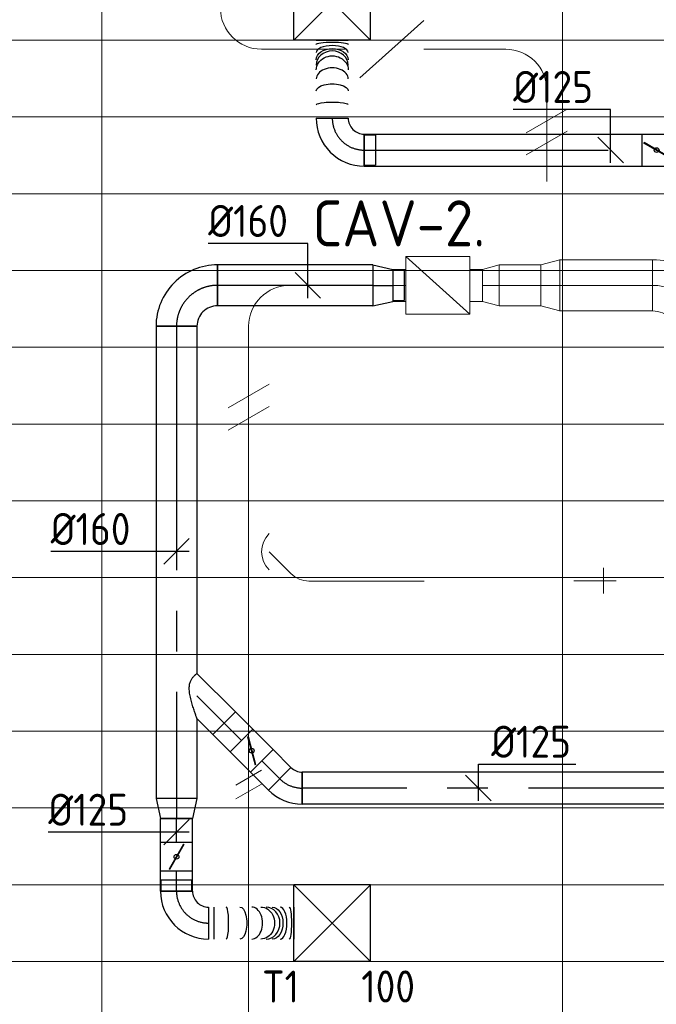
# Model space of a CAD drawing. Header units: millimetres. Extents: x -74969 to 28416, y 4400 to 50969.
# Tile 4 of 32: x -71231 to -68744, y 12835 to 16682. Entities that reach past the tile are written whole.
import ezdxf
from ezdxf.enums import TextEntityAlignment as Align

# ---------------------------------------------------------------- set-up
doc = ezdxf.new("R2010")
doc.units = ezdxf.units.MM
doc.header["$LTSCALE"] = 50
doc.linetypes.add('CENTER2', pattern=[28.575, 19.05, -3.175, 3.175, -3.175])
doc.linetypes.add('HIDDEN', pattern=[9.525, 6.35, -3.175])
for name, color, linetype, lineweight in [('WL570---_BESTAAND-HARTLIJN', 161, 'Continuous', 0), ('WL570---_BESTAAND-MAATVOERING', 161, 'Continuous', 0), ('WL570---_BESTAAND-TOEVOER', 200, 'Continuous', 0), ('WL570---_DEMONTEREN', 10, 'Continuous', 0)]:
    doc.layers.add(name, color=color, linetype=linetype, lineweight=lineweight)
for name, color, linetype in [('WL570---_TOEVOER', 200, 'Continuous'), ('WL570---_TOEVOER_HL', 1, 'Continuous'), ('WL570---_TOEVOER_RST', 3, 'Continuous'), ('WL570---_TOEVOER_RST_HL', 1, 'Continuous'), ('WM570---_TOEVOER', 2, 'Continuous'), ('WM570---_TOEVOER_PR', 2, 'Continuous'), ('WM570---_TOEVOER_RST_PR', 1, 'Continuous')]:
    doc.layers.add(name, color=color, linetype=linetype)
doc.layers.get('WL570---_DEMONTEREN').off()
doc.styles.add('BURO-025', font='ISO96.shx', dxfattribs={"height": 125})
doc.styles.add('MAATVOERING', font='ISO')

# ---------------------------------------------------------------- blocks, each defined once
blk = doc.blocks.new('KARO')
for p, q in [((1, 0.5), (0, 0.5)), ((0, -0.5), (1, -0.5))]:
    blk.add_line(p, q)
at = {"invisible_edges": 15}
blk.add_3dface([(0, 0.5), (0, -0.5), (1, -0.5), (1, 0.5)], dxfattribs=at)
at = {"layer": 'WL570---_BESTAAND-HARTLIJN'}
blk.add_line((0, 0), (1, 0), dxfattribs=at)
blk = doc.blocks.new('OBO10000090ZE')
blk.add_lwpolyline([(-50, 0), (50, 0), (50, 100, 1), (-50, 100)], format="xyb", close=True)
at = {"layer": 'WL570---_BESTAAND-HARTLIJN'}
for points in [[(0, 0), (0, 150)], [(-50, 100), (50, 100)]]:
    blk.add_lwpolyline(points, dxfattribs=at)
blk = doc.blocks.new('OSV1601250650G')
blk.add_lwpolyline([(0, -80), (65.3, -62.5), (65.3, 62.5), (0, 80)], close=True)
at = {"layer": 'WL570---_BESTAAND-HARTLIJN'}
blk.add_line((0, 0), (65.3, 0), dxfattribs=at)
blk = doc.blocks.new('VBX1251250012525000')
blk.add_lwpolyline([(50, -112.5), (300, -112.5), (300, 112.5), (50, 112.5)], close=True)
for points in [[(50, 62.5), (0, 62.5), (0, -62.5), (50, -62.5)], [(300, -62.5), (350, -62.5), (350, 62.5), (300, 62.5)]]:
    blk.add_lwpolyline(points)
at = {"layer": 'WL570---_BESTAAND-HARTLIJN'}
blk.add_line((300, 0), (350, 0), dxfattribs=at)
at = {"layer": 'WL570---_BESTAAND-TOEVOER'}
blk.add_line((50, -112.5), (300, 112.5), dxfattribs=at)
blk = doc.blocks.new('OSV16010001110K')
blk.add_lwpolyline([(-112, -80), (0, -50), (0, 50), (-112, 80)], close=True)
at = {"layer": 'WL570---_BESTAAND-HARTLIJN'}
blk.add_line((-112, 0), (0, 0), dxfattribs=at)
blk = doc.blocks.new('OBO10000045H')
blk.add_lwpolyline([(50, -41.4, 0.198912), (6.1, 64.6), (-64.6, -6.1, -0.198912), (-50, -41.4)], format="xyb", close=True)
at = {"invisible_edges": 15}
for points in [[(-61.7, -9.3), (14.9, 55), (6.1, 64.6), (-64.6, -6.1)], [(-59, -12.7), (22.9, 44.6), (14.9, 55), (-61.7, -9.3)], [(-56.7, -16.4), (29.9, 33.6), (22.9, 44.6), (-59, -12.7)], [(-54.7, -20.3), (35.9, 22), (29.9, 33.6), (-56.7, -16.4)], [(-53, -24.3), (41, 9.9), (35.9, 22), (-54.7, -20.3)], [(-51.7, -28.5), (44.9, -2.6), (41, 9.9), (-53, -24.3)], [(-50.8, -32.7), (47.7, -15.4), (44.9, -2.6), (-51.7, -28.5)], [(-50.2, -37.1), (49.4, -28.3), (47.7, -15.4), (-50.8, -32.7)], [(-50, -41.4), (50, -41.4), (49.4, -28.3), (-50.2, -37.1)]]:
    blk.add_3dface(points, dxfattribs=at)
at = {"layer": 'WL570---_BESTAAND-HARTLIJN'}
blk.add_arc((-100, -41.4), 100, 0, 45, dxfattribs=at)
blk = doc.blocks.new('OZA1250100045R')
blk.add_lwpolyline([(70.7, 0), (106.1, 35.4), (35.4, 106.1), (-70.7, 0)])
at = {"layer": 'WL570---_BESTAAND-HARTLIJN'}
blk.add_line((0, 0), (70.7, 70.7), dxfattribs=at)
at = {"layer": 'WL570---_BESTAAND-TOEVOER'}
blk.add_arc((0, 70.7), 100, 225, 315, dxfattribs=at)
blk = doc.blocks.new('OBO16000090H')
blk.add_lwpolyline([(80, -160, 0.414214), (-160, 80), (-160, -80, -0.414214), (-80, -160)], format="xyb", close=True)
at = {"invisible_edges": 15}
for points in [[(-146.1, -81.2), (-118.3, 76.4), (-160, 80), (-160, -80)], [(-132.6, -84.8), (-77.9, 65.5), (-118.3, 76.4), (-146.1, -81.2)], [(-120, -90.7), (-40, 47.8), (-77.9, 65.5), (-132.6, -84.8)], [(-108.6, -98.7), (-5.7, 23.9), (-40, 47.8), (-120, -90.7)], [(-98.7, -108.6), (23.9, -5.7), (-5.7, 23.9), (-108.6, -98.7)], [(-90.7, -120), (47.8, -40), (23.9, -5.7), (-98.7, -108.6)], [(-84.8, -132.6), (65.5, -77.9), (47.8, -40), (-90.7, -120)], [(-81.2, -146.1), (76.4, -118.3), (65.5, -77.9), (-84.8, -132.6)], [(-80, -160), (80, -160), (76.4, -118.3), (-81.2, -146.1)]]:
    blk.add_3dface(points, dxfattribs=at)
at = {"layer": 'WL570---_BESTAAND-HARTLIJN'}
blk.add_arc((-160, -160), 160, 0, 90, dxfattribs=at)
blk = doc.blocks.new('RB45UP')
blk.add_lwpolyline([(0, -0.5), (0.707107, -0.5), (0.707107, 0.5), (0, 0.5, -0.133256), (0.128411, 0.465158, -0.106756), (0.25, 0.353553, -0.082828), (0.325143, 0.198077, -0.071352), (0.353553, 0, -0.071352), (0.325143, -0.198077, -0.082828), (0.25, -0.353553, -0.106756), (0.128411, -0.465158, -0.133256)], format="xyb", close=True)
at = {"layer": 'WL570---_BESTAAND-HARTLIJN'}
blk.add_line((0, 0), (0.707107, 0), dxfattribs=at)
blk = doc.blocks.new('OBO16000045O')
at = {"xscale": 160, "yscale": 160, "zscale": 160}
blk.add_blockref('RB45UP', (0, 0), dxfattribs=at)
blk = doc.blocks.new('RB45DO')
blk.add_lwpolyline([(0.707107, 0.5), (0, 0.5), (0, -0.5), (0.707107, -0.5, 0.133256), (0.835518, -0.465158, 0.106756), (0.957107, -0.353553, 0.082828), (1.032249, -0.198077, 0.071352), (1.06066, 0, 0.071352), (1.032249, 0.198077, 0.082828), (0.957107, 0.353553, 0.106756), (0.835518, 0.465158, 0.133256)], format="xyb", close=True)
at = {"layer": 'WL570---_BESTAAND-HARTLIJN'}
blk.add_line((0, 0), (1.06066, 0), dxfattribs=at)
blk = doc.blocks.new('OBO16000045N')
at = {"xscale": 160, "yscale": 160, "zscale": 160}
blk.add_blockref('RB45DO', (0, 0), dxfattribs=at)
blk = doc.blocks.new('OSV2001600740G')
blk.add_lwpolyline([(0, -100), (74.6, -80), (74.6, 80), (0, 100)], close=True)
at = {"layer": 'WL570---_BESTAAND-HARTLIJN'}
blk.add_line((0, 0), (74.6, 0), dxfattribs=at)
blk = doc.blocks.new('OBO20000090H')
blk.add_lwpolyline([(100, -200, 0.414214), (-200, 100), (-200, -100, -0.414214), (-100, -200)], format="xyb", close=True)
at = {"invisible_edges": 15}
for points in [[(-182.6, -101.5), (-147.9, 95.4), (-200, 100), (-200, -100)], [(-165.8, -106), (-97.4, 81.9), (-147.9, 95.4), (-182.6, -101.5)], [(-150, -113.4), (-50, 59.8), (-97.4, 81.9), (-165.8, -106)], [(-135.7, -123.4), (-7.2, 29.8), (-50, 59.8), (-150, -113.4)], [(-123.4, -135.7), (29.8, -7.2), (-7.2, 29.8), (-135.7, -123.4)], [(-113.4, -150), (59.8, -50), (29.8, -7.2), (-123.4, -135.7)], [(-106, -165.8), (81.9, -97.4), (59.8, -50), (-113.4, -150)], [(-101.5, -182.6), (95.4, -147.9), (81.9, -97.4), (-106, -165.8)], [(-100, -200), (100, -200), (95.4, -147.9), (-101.5, -182.6)]]:
    blk.add_3dface(points, dxfattribs=at)
at = {"layer": 'WL570---_BESTAAND-HARTLIJN'}
blk.add_arc((-200, -200), 200, 0, 90, dxfattribs=at)
blk = doc.blocks.new('OBO10000045O')
at = {"xscale": 100, "yscale": 100, "zscale": 100}
blk.add_blockref('RB45UP', (0, 0), dxfattribs=at)
blk = doc.blocks.new('OBO10000045N')
at = {"xscale": 100, "yscale": 100, "zscale": 100}
blk.add_blockref('RB45DO', (0, 0), dxfattribs=at)
blk = doc.blocks.new('UISO')
for p, q in [((0, 0.18), (1, 0.757)), ((0, 0), (1, 0.577))]:
    blk.add_line(p, q)
at = {"layer": 'WL570---_BESTAAND-TOEVOER'}
for p, q in [((0, 0.36), (1, 0.937)), ((0, -0.18), (1, 0.397))]:
    blk.add_line(p, q, dxfattribs=at)
blk = doc.blocks.new('Groep-22')
at = {"color": 8, "linetype": 'Continuous', "lineweight": 13}
for p, q in [((-51351, 16602.4), (-72801, 16602.4)), ((-51351, 16302.4), (-72801, 16302.4)), ((-51351, 16002.4), (-72801, 16002.4)), ((-51351, 15702.4), (-72801, 15702.4)), ((-51351, 15402.4), (-72801, 15402.4)), ((-72801, 15102.4), (-51351, 15102.4)), ((-51351, 14802.4), (-72801, 14802.4)), ((-51351, 14502.4), (-72801, 14502.4)), ((-51351, 14202.4), (-72801, 14202.4)), ((-51351, 13902.4), (-72801, 13902.4)), ((-51351, 13602.4), (-72801, 13602.4)), ((-72801, 13302.4), (-51351, 13302.4)), ((-72801, 13002.4), (-51351, 13002.4))]:
    blk.add_line(p, q, dxfattribs=at)
blk = doc.blocks.new('Block plafond 6e verd zuid')
at = {"color": 8, "linetype": 'Continuous', "lineweight": 13}
for p, q in [((1725, 0), (1725, -6946)), ((3525, 0), (3525, -7630.1))]:
    blk.add_line(p, q, dxfattribs=at)
at = {"color": 8}
blk.add_blockref('Groep-22', (72801, -18627.4), dxfattribs=at)
blk = doc.blocks.new('*U217')
at = {"color": 0, "ltscale": 10}
for p, q in [((150, 150, -2500), (-150, 150, -2500)), ((-150, -150, -2500), (-150, 150, -2500)), ((150, -150, -2500), (-150, 150, -2500)), ((-150, -150, -2500), (150, 150, -2500)), ((150, -150, -2500), (150, 150, -2500)), ((150, -150, -2500), (-150, -150, -2500))]:
    blk.add_line(p, q, dxfattribs=at)
at = {"layer": 'WL570---_TOEVOER_RST_HL', "linetype": 'CENTER2'}
blk.add_circle((0, 0, -2500), 0.075, dxfattribs=at)
at = {"layer": 'WL570---_TOEVOER_RST', "color": 2, "style": 'BURO-025'}
for tag in ['MC', 'Q']:
    blk.add_attdef(tag, text='', height=125, dxfattribs=at).set_placement((0, 0), align=Align.MIDDLE)
at = {"layer": 'WM570---_TOEVOER_RST_PR', "color": 2, "style": 'BURO-025'}
blk.add_attdef('POSNR', text='', height=125, dxfattribs=at).set_placement((0, 0), align=Align.MIDDLE)
blk = doc.blocks.new('*U221')
at = {"color": 0, "ltscale": 10}
for p, q in [((0, 62.5, -2700), (1086, 62.5, -2700)), ((0, -62.5, -2700), (0, 62.5, -2700)), ((0, -62.5, -2700), (1086, -62.5, -2700))]:
    blk.add_line(p, q, dxfattribs=at)
at = {"layer": 'WL570---_TOEVOER_HL', "linetype": 'CENTER2'}
blk.add_line((0, 0, -2700), (1086, 0, -2700), dxfattribs=at)
at = {"layer": 'WM570---_TOEVOER_PR', "color": 2, "style": 'BURO-025'}
blk.add_attdef('POSNR', text='', height=2.5, dxfattribs=at).set_placement((0, 0), align=Align.MIDDLE)
blk = doc.blocks.new('*U227')
at = {"ltscale": 10}
for p, q in [((-56.4, 62.5, -2700), (56.4, 62.5, -2700)), ((-56.4, -62.5, -2700), (-56.4, 62.5, -2700)), ((56.4, 62.5, -2700), (56.4, -62.5, -2700)), ((-49.4, 27.3, -2700), (-48.4, 29.1, -2700)), ((48.4, -29.1, -2700), (-49.4, 27.3, -2700)), ((49.4, -27.3, -2700), (-48.4, 29.1, -2700)), ((48.4, -29.1, -2700), (49.4, -27.3, -2700)), ((-56.4, -62.5, -2700), (56.4, -62.5, -2700))]:
    blk.add_line(p, q, dxfattribs=at)
blk.add_circle((0, 0, -2700), 9.41, dxfattribs=at)
at = {"layer": 'WL570---_TOEVOER', "color": 2, "style": 'BURO-025'}
blk.add_attdef('I', text='', height=2.5, dxfattribs=at).set_placement((0, 0), align=Align.MIDDLE)
at = {"layer": 'WM570---_TOEVOER_PR', "color": 2, "style": 'BURO-025'}
blk.add_attdef('POSNR', text='', height=2.5, dxfattribs=at).set_placement((0, 0), align=Align.MIDDLE)
blk = doc.blocks.new('*U233')
at = {"color": 0, "ltscale": 10}
for p, q in [((-59.375, 125, -2700), (-59.375, 169.3, -2700)), ((-59.375, 169.3, -2700), (59.375, 169.3, -2700)), ((59.375, 125, -2700), (59.375, 169.3, -2700)), ((-62.5, 125, -2700), (62.5, 125, -2700)), ((-59.375, 125, -2700), (59.375, 125, -2700)), ((-125, -62.5, -2700), (-125, 62.5, -2700))]:
    blk.add_line(p, q, dxfattribs=at)
for radius in [62.5, 187.5]:
    blk.add_arc((-125, 125, -2700), radius, 270, 0, dxfattribs=at)
at = {"layer": 'WL570---_TOEVOER_HL', "linetype": 'CENTER2'}
blk.add_arc((-125, 125, -2700), 125, 270, 0, dxfattribs=at)
at = {"layer": 'WM570---_TOEVOER_PR', "color": 2, "style": 'BURO-025'}
blk.add_attdef('POSNR', text='', height=125, dxfattribs=at).set_placement((0, 0), align=Align.MIDDLE)
blk = doc.blocks.new('*U234')
at = {"color": 0, "ltscale": 10}
for p, q in [((0, 62.5, -2700), (0, -62.5, -2700)), ((304.7, 62.5, -2700), (304.7, -62.5, -2700))]:
    blk.add_line(p, q, dxfattribs=at)
for centre, major_axis, ratio, start_param, end_param in [((51.7, 0, -2700), (0, -62.5), 0.15201, 0, 3.141593), ((153, 0, -2700), (0, -62.5), 0.692627, 0, 3.141593), ((207.4, 0, -2700), (0, 62.5), 0.880384, 3.141593, 6.283185), ((255.8, 0, -2700), (0, 62.5), 0.442297, 3.141593, 6.283185)]:
    blk.add_ellipse(centre, major_axis=major_axis, ratio=ratio, start_param=start_param, end_param=end_param, dxfattribs=at)
at = {"color": 0, "ltscale": 10, "extrusion": (0, 0, -1)}
for centre, major_axis, ratio, start_param, end_param in [((106.1, 0, -2700), (0, 62.5), 0.442297, 0, 3.141593), ((188.2, 0, -2700), (0, 62.5), 0.880384, 0, 3.141593), ((228.2, 0, -2700), (0, -62.5), 0.692627, 3.141593, 6.283185), ((287.9, 0, -2700), (0, -62.5), 0.15201, 3.141593, 6.283185)]:
    blk.add_ellipse(centre, major_axis=major_axis, ratio=ratio, start_param=start_param, end_param=end_param, dxfattribs=at)
at = {"layer": 'WM570---_TOEVOER_PR', "color": 2, "style": 'BURO-025'}
blk.add_attdef('POSNR', text='', height=125, dxfattribs=at).set_placement((0, 0), align=Align.MIDDLE)
blk = doc.blocks.new('*U235')
at = {"layer": 'WM570---_TOEVOER', "color": 0, "ltscale": 10}
for p, q in [((0, 159.3), (-380.4, 159.3)), ((0, -50), (0, 159.3)), ((50, -50), (-50, 50))]:
    blk.add_line(p, q, dxfattribs=at)
at = {"layer": 'WM570---_TOEVOER', "color": 0, "style": 'BURO-025'}
blk.add_text('%%c125', height=125, dxfattribs=at).set_placement((-380.4, 184.3))
blk = doc.blocks.new('*U238')
at = {"color": 0, "ltscale": 10}
for p, q in [((0, 80, -2700), (1356.1, 80, -2700)), ((0, -80, -2700), (0, 80, -2700)), ((1532.9, 80, -2700), (1844.4, 80, -2700)), ((1844.4, 80, -2700), (1844.4, -80, -2700)), ((0, -80, -2700), (1844.4, -80, -2700))]:
    blk.add_line(p, q, dxfattribs=at)
at = {"layer": 'WL570---_TOEVOER_HL', "linetype": 'CENTER2'}
blk.add_line((0, 0, -2700), (1844.4, 0, -2700), dxfattribs=at)
at = {"layer": 'WM570---_TOEVOER_PR', "color": 2, "style": 'BURO-025'}
blk.add_attdef('POSNR', text='', height=125, dxfattribs=at).set_placement((0, 0), align=Align.MIDDLE)
blk = doc.blocks.new('*U239')
at = {"color": 0, "ltscale": 10}
for p, q in [((0, 80, -2700), (78.2, 62.5, -2700)), ((0, 80, -2700), (0, -80, -2700)), ((78.2, 62.5, -2700), (78.2, -62.5, -2700)), ((0, -80, -2700), (78.2, -62.5, -2700))]:
    blk.add_line(p, q, dxfattribs=at)
at = {"layer": 'WL570---_TOEVOER_HL', "linetype": 'CENTER2'}
blk.add_line((0, 0, -2700), (78.2, 0, -2700), dxfattribs=at)
for centre in [(0, 0, -2700), (78.2, 0, -2700)]:
    blk.add_circle(centre, 0.075, dxfattribs=at)
at = {"layer": 'WM570---_TOEVOER_PR', "color": 2, "style": 'BURO-025'}
blk.add_attdef('POSNR', text='', height=125, dxfattribs=at).set_placement((0, 0), align=Align.MIDDLE)
blk = doc.blocks.new('*U240')
at = {"color": 0, "ltscale": 10}
for p, q in [((0, 80, -2700), (607.7, 80, -2700)), ((0, -80, -2700), (0, 80, -2700)), ((607.7, 80, -2700), (607.7, -80, -2700)), ((0, -80, -2700), (607.7, -80, -2700))]:
    blk.add_line(p, q, dxfattribs=at)
at = {"layer": 'WL570---_TOEVOER_HL', "linetype": 'CENTER2'}
blk.add_line((0, 0, -2700), (607.7, 0, -2700), dxfattribs=at)
at = {"layer": 'WM570---_TOEVOER_PR', "color": 2, "style": 'BURO-025'}
blk.add_attdef('POSNR', text='', height=125, dxfattribs=at).set_placement((0, 0), align=Align.MIDDLE)
blk = doc.blocks.new('*U241')
at = {"color": 0, "ltscale": 10}
for p, q in [((0, 80, -2700), (78.2, 62.5, -2700)), ((0, 80, -2700), (0, -80, -2700)), ((78.2, 62.5, -2700), (78.2, -62.5, -2700)), ((78.2, 59.375, -2700), (122.5, 59.375, -2700)), ((122.5, 59.375, -2700), (122.5, -59.375, -2700)), ((122.5, 59.375, -2700), (122.5, -59.375, -2700)), ((0, -80, -2700), (78.2, -62.5, -2700)), ((78.2, -59.375, -2700), (122.5, -59.375, -2700))]:
    blk.add_line(p, q, dxfattribs=at)
at = {"layer": 'WL570---_TOEVOER_HL', "linetype": 'CENTER2'}
blk.add_line((0, 0, -2700), (78.2, 0, -2700), dxfattribs=at)
for centre in [(0, 0, -2700), (78.2, 0, -2700)]:
    blk.add_circle(centre, 0.075, dxfattribs=at)
at = {"layer": 'WM570---_TOEVOER_PR', "color": 2, "style": 'BURO-025'}
blk.add_attdef('POSNR', text='', height=125, dxfattribs=at).set_placement((0, 0), align=Align.MIDDLE)
blk = doc.blocks.new('*U242')
at = {"color": 0, "ltscale": 10}
for p, q in [((-80, 160, -2700), (80, 160, -2700)), ((-160, -80, -2700), (-160, 80, -2700))]:
    blk.add_line(p, q, dxfattribs=at)
for radius in [80, 240]:
    blk.add_arc((-160, 160, -2700), radius, 270, 0, dxfattribs=at)
at = {"layer": 'WL570---_TOEVOER_HL', "linetype": 'CENTER2'}
blk.add_arc((-160, 160, -2700), 160, 270, 0, dxfattribs=at)
at = {"layer": 'WM570---_TOEVOER_PR', "color": 2, "style": 'BURO-025'}
blk.add_attdef('POSNR', text='', height=125, dxfattribs=at).set_placement((0, 0), align=Align.MIDDLE)
blk = doc.blocks.new('*U243')
at = {"color": 0, "ltscale": 10}
for p, q in [((-51.8, -62.5, -2700), (-51.8, 62.5, -2700)), ((80.8, 7.6, -2700), (-7.6, -80.8, -2700))]:
    blk.add_line(p, q, dxfattribs=at)
for radius in [187.6, 62.6]:
    blk.add_arc((-51.8, -125.1, -2700), radius, 45, 90, dxfattribs=at)
at = {"layer": 'WL570---_TOEVOER_HL', "linetype": 'CENTER2'}
blk.add_arc((-51.8, -125.1, -2700), 125.1, 45, 90, dxfattribs=at)
at = {"layer": 'WM570---_TOEVOER_PR', "color": 2, "style": 'BURO-025'}
blk.add_attdef('POSNR', text='', height=125, dxfattribs=at).set_placement((0, 0), align=Align.MIDDLE)
blk = doc.blocks.new('*U244')
at = {"color": 0, "ltscale": 10}
for p, q in [((0, 62.5, -2700), (1836.6, 62.5, -2700)), ((0, -62.5, -2700), (0, 62.5, -2700)), ((1836.6, 62.5, -2700), (1836.6, -62.5, -2700)), ((0, -62.5, -2700), (1836.6, -62.5, -2700))]:
    blk.add_line(p, q, dxfattribs=at)
at = {"layer": 'WL570---_TOEVOER_HL', "linetype": 'CENTER2'}
blk.add_line((0, 0, -2700), (1836.6, 0, -2700), dxfattribs=at)
at = {"layer": 'WM570---_TOEVOER_PR', "color": 2, "style": 'BURO-025'}
blk.add_attdef('POSNR', text='', height=125, dxfattribs=at).set_placement((0, 0), align=Align.MIDDLE)
blk = doc.blocks.new('*U245')
at = {"color": 0, "ltscale": 10}
for p, q in [((0, 62.5, -2700), (77.8, 62.5, -2700)), ((0, -62.5, -2700), (0, 62.5, -2700)), ((0, -62.5, -2700), (77.8, -62.5, -2700))]:
    blk.add_line(p, q, dxfattribs=at)
at = {"layer": 'WL570---_TOEVOER_HL', "linetype": 'CENTER2'}
blk.add_line((0, 0, -2700), (77.8, 0, -2700), dxfattribs=at)
at = {"layer": 'WM570---_TOEVOER_PR', "color": 2, "style": 'BURO-025'}
blk.add_attdef('POSNR', text='', height=125, dxfattribs=at).set_placement((0, 0), align=Align.MIDDLE)
blk = doc.blocks.new('*U246')
at = {"ltscale": 10}
for p, q in [((-56.5, 62.5, -2700), (56.4, 62.5, -2700)), ((-56.5, -62.5, -2700), (-56.5, 62.5, -2700)), ((56.4, 62.5, -2700), (56.4, -62.5, -2700)), ((-49.4, 27.3, -2700), (-48.4, 29.1, -2700)), ((48.4, -29.1, -2700), (-49.4, 27.3, -2700)), ((49.4, -27.3, -2700), (-48.4, 29.1, -2700)), ((48.4, -29.1, -2700), (49.4, -27.3, -2700)), ((-56.5, -62.5, -2700), (56.4, -62.5, -2700))]:
    blk.add_line(p, q, dxfattribs=at)
blk.add_circle((0, 0, -2700), 9.41, dxfattribs=at)
at = {"layer": 'WL570---_TOEVOER', "color": 2, "style": 'BURO-025'}
blk.add_attdef('I', text='', height=125, dxfattribs=at).set_placement((0, 0), align=Align.MIDDLE)
at = {"layer": 'WM570---_TOEVOER_PR', "color": 2, "style": 'BURO-025'}
blk.add_attdef('POSNR', text='', height=125, dxfattribs=at).set_placement((0, 0), align=Align.MIDDLE)
blk = doc.blocks.new('*U247')
at = {"color": 0, "ltscale": 10}
for p, q in [((0, 62.5, -2700), (93.5, 62.5, -2700)), ((93.5, 62.5, -2700), (93.5, -62.5, -2700)), ((0, -62.5, -2700), (93.5, -62.5, -2700))]:
    blk.add_line(p, q, dxfattribs=at)
at = {"layer": 'WL570---_TOEVOER_HL', "linetype": 'CENTER2'}
blk.add_line((0, 0, -2700), (93.5, 0, -2700), dxfattribs=at)
at = {"layer": 'WM570---_TOEVOER_PR', "color": 2, "style": 'BURO-025'}
blk.add_attdef('POSNR', text='', height=125, dxfattribs=at).set_placement((0, 0), align=Align.MIDDLE)
blk = doc.blocks.new('*U248')
at = {"color": 0, "ltscale": 10}
for p, q in [((0, 88.4, -2700), (150.4, -62.1, -2700)), ((150.4, -62.1, -2700), (62.1, -150.4, -2700)), ((0, -88.4, -2700), (62.1, -150.4, -2700))]:
    blk.add_line(p, q, dxfattribs=at)
blk.add_spline([(-0.3, -87.7, -2700), (-1, -85.6, -2700), (-2.2, -82.1, -2700), (-3.9, -77.3, -2700), (-6, -71.3, -2700), (-8.4, -64.1, -2700), (-11.1, -55.9, -2700), (-14.1, -46.8, -2700), (-17.1, -37, -2700), (-20.1, -26.6, -2700), (-23, -15.9, -2700), (-25.5, -5.1, -2700), (-27.7, 5.5, -2700), (-29.2, 15.8, -2700), (-30, 25.5, -2700), (-30, 34.4, -2700), (-29.2, 42.6, -2700), (-27.7, 49.8, -2700), (-25.5, 56.2, -2700), (-23, 61.9, -2700), (-20.1, 66.9, -2700), (-17.1, 71.2, -2700), (-14.1, 75, -2700), (-11.1, 78.2, -2700), (-8.4, 81, -2700), (-6, 83.3, -2700), (-3.9, 85.1, -2700), (-2.2, 86.6, -2700), (-1, 87.6, -2700), (-0.3, 88.2, -2700), (0, 88.4, -2700)], degree=3, dxfattribs=at)
at = {"layer": 'WL570---_TOEVOER_HL', "linetype": 'CENTER2'}
blk.add_line((0, 0, -2700), (106.3, -106.3, -2700), dxfattribs=at)
at = {"layer": 'WM570---_TOEVOER_PR', "color": 2, "style": 'BURO-025'}
blk.add_attdef('POSNR', text='', height=125, dxfattribs=at).set_placement((0, 0), align=Align.MIDDLE)
blk = doc.blocks.new('*U249')
at = {"color": 0, "ltscale": 10}
for p, q in [((0, 62.5, -2700), (98.6, 62.5, -2700)), ((0, -62.5, -2700), (0, 62.5, -2700)), ((0, -62.5, -2700), (98.6, -62.5, -2700))]:
    blk.add_line(p, q, dxfattribs=at)
at = {"layer": 'WL570---_TOEVOER_HL', "linetype": 'CENTER2'}
blk.add_line((0, 0, -2700), (98.6, 0, -2700), dxfattribs=at)
at = {"layer": 'WM570---_TOEVOER_PR', "color": 2, "style": 'BURO-025'}
blk.add_attdef('POSNR', text='', height=125, dxfattribs=at).set_placement((0, 0), align=Align.MIDDLE)
blk = doc.blocks.new('*U250')
at = {"ltscale": 10}
for p, q in [((-56.4, 62.5, -2700), (56.4, 62.5, -2700)), ((-56.4, -62.5, -2700), (-56.4, 62.5, -2700)), ((56.4, 62.5, -2700), (56.4, -62.5, -2700)), ((-49.4, 27.3, -2700), (-48.4, 29.1, -2700)), ((48.4, -29.1, -2700), (-49.4, 27.3, -2700)), ((49.4, -27.3, -2700), (-48.4, 29.1, -2700)), ((48.4, -29.1, -2700), (49.4, -27.3, -2700)), ((-56.4, -62.5, -2700), (56.4, -62.5, -2700))]:
    blk.add_line(p, q, dxfattribs=at)
blk.add_circle((0, 0, -2700), 9.41, dxfattribs=at)
at = {"layer": 'WL570---_TOEVOER', "color": 2, "style": 'BURO-025'}
blk.add_attdef('I', text='', height=125, dxfattribs=at).set_placement((0, 0), align=Align.MIDDLE)
at = {"layer": 'WM570---_TOEVOER_PR', "color": 2, "style": 'BURO-025'}
blk.add_attdef('POSNR', text='', height=125, dxfattribs=at).set_placement((0, 0), align=Align.MIDDLE)
blk = doc.blocks.new('*U251')
at = {"color": 0, "ltscale": 10}
for p, q in [((0, 62.5, -2700), (95.3, 62.5, -2700)), ((95.3, 62.5, -2700), (95.3, -62.5, -2700)), ((0, -62.5, -2700), (95.3, -62.5, -2700))]:
    blk.add_line(p, q, dxfattribs=at)
at = {"layer": 'WL570---_TOEVOER_HL', "linetype": 'CENTER2'}
blk.add_line((0, 0, -2700), (95.3, 0, -2700), dxfattribs=at)
at = {"layer": 'WM570---_TOEVOER_PR', "color": 2, "style": 'BURO-025'}
blk.add_attdef('POSNR', text='', height=125, dxfattribs=at).set_placement((0, 0), align=Align.MIDDLE)
blk = doc.blocks.new('*U254')
at = {"color": 0, "ltscale": 10}
for p, q in [((-125, -62.5, -2700), (-125, 62.5, -2700)), ((62.5, -125, -2700), (-62.5, -125, -2700)), ((-59.375, -125, -2700), (-59.375, -169.3, -2700)), ((59.375, -125, -2700), (-59.375, -125, -2700)), ((59.375, -125, -2700), (59.375, -169.3, -2700)), ((59.375, -169.3, -2700), (-59.375, -169.3, -2700))]:
    blk.add_line(p, q, dxfattribs=at)
for radius, start in [(187.5, 0), (62.5, 360)]:
    blk.add_arc((-125, -125, -2700), radius, start, 90, dxfattribs=at)
at = {"layer": 'WL570---_TOEVOER_HL', "linetype": 'CENTER2'}
blk.add_arc((-125, -125, -2700), 125, 0, 90, dxfattribs=at)
at = {"layer": 'WM570---_TOEVOER_PR', "color": 2, "style": 'BURO-025'}
blk.add_attdef('POSNR', text='', height=125, dxfattribs=at).set_placement((0, 0), align=Align.MIDDLE)
blk = doc.blocks.new('*U255')
at = {"color": 0, "ltscale": 10}
for p, q in [((0, 62.5, -2700), (0, -62.5, -2700)), ((20.9, 62.5, -2700), (20.9, -62.5, -2700)), ((333.7, 62.5, -2700), (333.7, -62.5, -2700))]:
    blk.add_line(p, q, dxfattribs=at)
for centre, major_axis, ratio, start_param, end_param in [((69.6, 0, -2700), (0, -62.5), 0.148023, 0, 3.141593), ((169, 0, -2700), (0, -62.5), 0.677727, 0, 3.141593), ((225.3, 0, -2700), (0, 62.5), 0.865957, 3.141593, 6.283185), ((279.7, 0, -2700), (0, 62.5), 0.431373, 3.141593, 6.283185)]:
    blk.add_ellipse(centre, major_axis=major_axis, ratio=ratio, start_param=start_param, end_param=end_param, dxfattribs=at)
at = {"color": 0, "ltscale": 10, "extrusion": (0, 0, -1)}
for centre, major_axis, ratio, start_param, end_param in [((122.8, 0, -2700), (0, 62.5), 0.431373, 0, 3.141593), ((204.3, 0, -2700), (0, 62.5), 0.865957, 0, 3.141593), ((248.8, 0, -2700), (0, -62.5), 0.677727, 3.141593, 6.283185), ((315.1, 0, -2700), (0, -62.5), 0.148023, 3.141593, 6.283185)]:
    blk.add_ellipse(centre, major_axis=major_axis, ratio=ratio, start_param=start_param, end_param=end_param, dxfattribs=at)
at = {"layer": 'WM570---_TOEVOER_PR', "color": 2, "style": 'BURO-025'}
blk.add_attdef('POSNR', text='', height=125, dxfattribs=at).set_placement((0, 0), align=Align.MIDDLE)
blk = doc.blocks.new('*U256')
at = {"layer": 'WM570---_TOEVOER', "color": 0, "ltscale": 10}
for p, q in [((0, 93.7), (380.4, 93.7)), ((0, -50), (0, 93.7)), ((50, -50), (-50, 50))]:
    blk.add_line(p, q, dxfattribs=at)
at = {"layer": 'WM570---_TOEVOER', "color": 0, "style": 'BURO-025'}
blk.add_text('%%c125', height=125, dxfattribs=at).set_placement((50, 118.7))
blk = doc.blocks.new('*U257')
at = {"layer": 'WM570---_TOEVOER', "color": 0, "ltscale": 10}
for p, q in [((-50, -50), (50, 50)), ((50, 0), (-500.9, 0))]:
    blk.add_line(p, q, dxfattribs=at)
at = {"layer": 'WM570---_TOEVOER', "color": 0, "style": 'BURO-025'}
blk.add_text('%%c125', height=125, dxfattribs=at).set_placement((-500.9, 25))
blk = doc.blocks.new('*U258')
at = {"layer": 'WM570---_TOEVOER', "color": 0, "ltscale": 10}
for p, q in [((-50, -50), (50, 50)), ((50, 0), (-491.6, 0))]:
    blk.add_line(p, q, dxfattribs=at)
at = {"layer": 'WM570---_TOEVOER', "color": 0, "style": 'BURO-025'}
blk.add_text('%%c160', height=125, dxfattribs=at).set_placement((-491.6, 25))
blk = doc.blocks.new('*U259')
at = {"layer": 'WM570---_TOEVOER', "color": 0, "ltscale": 10}
for p, q in [((0, 164), (-389.3, 164)), ((0, -50), (0, 164)), ((50, -50), (-50, 50))]:
    blk.add_line(p, q, dxfattribs=at)
at = {"layer": 'WM570---_TOEVOER', "color": 0, "style": 'BURO-025'}
blk.add_text('%%c160', height=125, dxfattribs=at).set_placement((-389.3, 189))

msp = doc.modelspace()

# ---------------------------------------------------------------- linework, layer by layer
at = {"layer": 'WL570---_BESTAAND-MAATVOERING', "color": 7, "linetype": 'HIDDEN'}
for p, q in [((-72110, 14502.4), (-50769.4, 14502.4)), ((-72110, 13302.4), (-50769.4, 13302.4))]:
    msp.add_line(p, q, dxfattribs=at)

# ---------------------------------------------------------------- block references
at = {"layer": 'WL570---_BESTAAND-TOEVOER'}
for name, p in [('Block plafond 6e verd zuid', (-72635, 18627.4)), ('OBO20000090H', (-68558.4, 15644.3))]:
    msp.add_blockref(name, p, dxfattribs=at)
at = {"layer": 'WL570---_BESTAAND-TOEVOER', "xscale": -1, "rotation": 359.9999999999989}
msp.add_blockref('VBX1251250012525000', (-69422.8, 15644.3), dxfattribs=at)
at = {"layer": 'WL570---_BESTAAND-TOEVOER'}
for name, p, rotation in [('OSV2001600740G', (-69120.4, 15644.3), 180), ('OSV1601250650G', (-69357.6, 15644.3), 179.999999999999)]:
    msp.add_blockref(name, p, dxfattribs=dict(at, rotation=rotation))
at = {"layer": 'WL570---_BESTAAND-TOEVOER', "rotation": 180}
for p, xscale, yscale, zscale in [((-68758.4, 15644.3), 363.660633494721, 200, 200), ((-69196, 15644.3), 162.1298636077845, 160, 160)]:
    msp.add_blockref('KARO', p, dxfattribs=dict(at, xscale=xscale, yscale=yscale, zscale=zscale))
at = {"layer": 'WL570---_DEMONTEREN'}
for name, p, rotation in [('OBO16000090H', (-70446.8, 16567), 180), ('OSV1601250650G', (-69537.3, 16567), 180.000000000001), ('OBO16000090H', (-70336.6, 15644.3), 90.00000000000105), ('OBO16000045O', (-70063, 15644.3), 180), ('OBO16000045N', (-69937.1, 15644.3), 180), ('OZA1250100045R', (-70256.6, 14603.4), 270.000000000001), ('OBO10000045H', (-70142.3, 14489.1), 225.0000000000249), ('OBO10000045O', (-70336.6, 13195), 90), ('OBO10000045N', (-70336.6, 13057.9), 90)]:
    msp.add_blockref(name, p, dxfattribs=dict(at, rotation=rotation))
for name, p in [('VBX1251250012525000', (-69952.6, 16567)), ('OBO16000090H', (-69172.1, 16567))]:
    msp.add_blockref(name, p, dxfattribs=at)
for name, p, xscale, yscale, zscale in [('KARO', (-70286.8, 16567), 268.4384499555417, 160, 160), ('KARO', (-69538.8, 16567), 206.7126106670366, 160, 160), ('UISO', (-69252.1, 16182.9), 160, 160, 160), ('KARO', (-69936.7, 15644.3), 98.60766185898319, 160, 160), ('UISO', (-70416.6, 15107.7), 160, 160, 160), ('KARO', (-70100.9, 14489.1), 450.0415681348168, 100, 100)]:
    msp.add_blockref(name, p, dxfattribs=dict(at, xscale=xscale, yscale=yscale, zscale=zscale))
at = {"layer": 'WL570---_DEMONTEREN', "xscale": -1}
for name, p, rotation in [('OSV1601250650G', (-70017.8, 16567), 180), ('OSV1601250650G', (-69838.1, 15644.3), 180), ('OBO10000090ZE', (-69050.2, 14490.1), 269.999999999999), ('OSV16010001110K', (-70336.6, 14167), 89.99999999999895)]:
    msp.add_blockref(name, p, dxfattribs=dict(at, rotation=rotation))
at = {"layer": 'WL570---_DEMONTEREN'}
for name, p, xscale, yscale, zscale, rotation in [('KARO', (-69172.1, 16407), 356.3921874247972, 160, 160, 270), ('KARO', (-70336.6, 15484.3), 1206.691667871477, 160, 160, 270), ('KARO', (-70171.6, 14518.4), 20.25322287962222, 100, 100, 135.0000000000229), ('KARO', (-69050.2, 14490.1), -16.03765465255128, 100, 100, 359.999999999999), ('KARO', (-70336.6, 14167), -1054.287773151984, 100, 100, 90), ('UISO', (-70286.6, 13731.4), 100, 100, 100, 180), ('KARO', (-70336.6, 13112.8), 325.5118387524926, 100, 100, 270)]:
    msp.add_blockref(name, p, dxfattribs=dict(at, xscale=xscale, yscale=yscale, zscale=zscale, rotation=rotation))
at = {"layer": 'WL570---_TOEVOER'}
ref = msp.add_blockref('*U217', (-70010, 16752.4, 2500), dxfattribs=at)
ref.add_attrib('Q', '100', (-69896.6, 16934.5), dxfattribs={"layer": 'WL570---_TOEVOER_RST', "color": 2, "height": 125, "style": 'BURO-025'})
ref.add_attrib('MC', 'T1', (-70284.4, 16938.9), dxfattribs={"layer": 'WL570---_TOEVOER_RST', "color": 2, "height": 125, "style": 'BURO-025'})
for name, p, rotation in [('*U234', (-70010, 16297.7, 2700), 90), ('*U233', (-70010, 16172.7, 2700), 270), ('*U242', (-70618.6, 15644.3, 2700), 180), ('*U240', (-69851, 15644.3, 2700), 180), ('*U238', (-70618.6, 15484.3, 2700), 270), ('*U251', (-70365, 13866.1, 2700), 134.9999999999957), ('*U250', (-70325, 13826.2, 2700), 135), ('*U249', (-70215.4, 13716.6, 2700), 135), ('*U243', (-70178.8, 13679.9, 2700), 180), ('*U244', (-68290.4, 13679.9, 2700), 180), ('*U239', (-70618.6, 13639.9, 2700), 270), ('*U247', (-70618.6, 13468.1, 2700), 90), ('*U246', (-70618.6, 13411.7, 2700), 90), ('*U245', (-70618.6, 13277.5, 2700), 90), ('*U254', (-70618.6, 13152.5, 2700), 180)]:
    msp.add_blockref(name, p, dxfattribs=dict(at, rotation=rotation))
for name, p in [('*U221', (-69885, 16172.7, 2700)), ('*U227', (-68742.6, 16172.7, 2700)), ('*U241', (-69851, 15644.3, 2700)), ('*U248', (-70538.6, 14039.8, 2700)), ('*U255', (-70493.6, 13152.5, 2700))]:
    msp.add_blockref(name, p, dxfattribs=at)
ref = msp.add_blockref('*U217', (-70010, 13152.5, 2500), dxfattribs=at)
ref.add_attrib('Q', '100', (-69896.6, 12842.4), dxfattribs={"layer": 'WL570---_TOEVOER_RST', "color": 2, "height": 125, "style": 'BURO-025'})
ref.add_attrib('MC', 'T1', (-70284.4, 12842), dxfattribs={"layer": 'WL570---_TOEVOER_RST', "color": 2, "height": 125, "style": 'BURO-025'})
at = {"layer": 'WM570---_TOEVOER'}
for name, p in [('*U235', (-68922.6, 16172.7, 2700)), ('*U259', (-70105.5, 15644.3, 2700)), ('*U258', (-70618.6, 14604.7, 2700)), ('*U256', (-69439, 13679.9, 2700)), ('*U257', (-70618.6, 13507.9, 2700))]:
    msp.add_blockref(name, p, dxfattribs=at)

# ---------------------------------------------------------------- texts
at = {"layer": 'WL570---_BESTAAND-MAATVOERING', "style": 'MAATVOERING'}
msp.add_text('CAV-2.', height=180, dxfattribs=at).set_placement((-70087, 15796.5))

doc.saveas('drawing.dxf')
